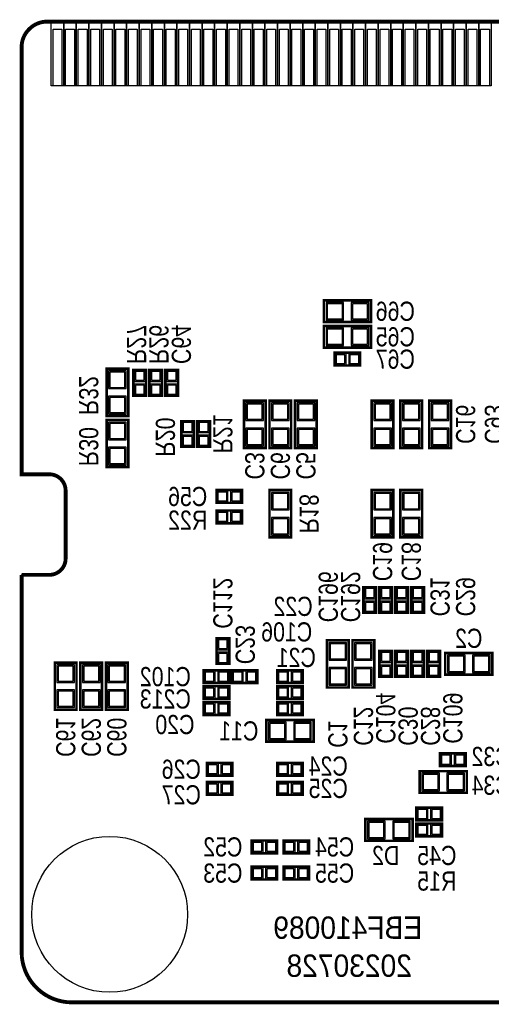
# Model space of a CAD drawing. Extents: x -0.1 to 69.7, y -0.1 to 39.1.
# Tile 1 of 5: x -0.1 to 18.7, y -0.1 to 39.1. Entities that reach past the tile are written whole.
import ezdxf
from ezdxf.enums import TextEntityAlignment as Align

# ---------------------------------------------------------------- set-up
doc = ezdxf.new("R2010")
doc.units = 0
for name, color, linetype in [('BG_OUTLINE', 12, 'CONTINUOUS'), ('BG_SILKSCREEN_BOTTOM', 30, 'CONTINUOUS'), ('PG_SILKSCREEN_BOTTOM', 150, 'CONTINUOUS'), ('PIN_BOTTOM', 202, 'CONTINUOUS'), ('PIN_SOLDERMASK_BOTTOM', 85, 'CONTINUOUS'), ('RD_SILKSCREEN_BOTTOM', 254, 'CONTINUOUS')]:
    doc.layers.add(name, color=color, linetype=linetype)

msp = doc.modelspace()

# ---------------------------------------------------------------- linework, layer by layer
at = {"layer": 'BG_OUTLINE', "const_width": 0.1524}
for points in [[(0.292887, 38.692836, 0.198912), (0, 37.985725), (0, 20.999933), (1.099998, 20.999933)], [(1.014197, 38.999922, 0.198907), (0.307111, 38.707035)], [(1.750009, 20.349921, 0.414221), (1.099998, 20.999933)], [(1.099998, 16.999941, 0.414212), (1.750009, 17.649927)], [(69.599988, 16.01216), (69.599988, 1.999996, -0.414214), (67.599992, 0), (1.999996, 0, -0.414214), (0, 1.999996), (0, 16.999941)]]:
    msp.add_lwpolyline(points, format="xyb", dxfattribs=at)
at = {"layer": 'BG_OUTLINE'}
msp.add_lwpolyline([(68.585791, 38.999922), (32.049999, 38.999922), (31.800013, 38.749935), (31.800013, 35.499929, -1), (30.799989, 35.499929), (30.799989, 38.749935), (30.550002, 38.999922), (1.014197, 38.999922, 0.198907), (0.307111, 38.707035), (0.292887, 38.692836, 0.198912), (0, 37.985725), (0, 20.999933), (1.099998, 20.999933, -0.414221), (1.750009, 20.349921), (1.750009, 17.649927, -0.414212), (1.099998, 16.999941), (0, 16.999941), (0, 1.999996, 0.414214), (1.999996, 0), (67.599992, 0, 0.414214)], format="xyb", dxfattribs=at)
at = {"layer": 'BG_OUTLINE', "const_width": 0.1524}
for points in [[(0.292887, 38.692836), (0.307111, 38.707035)], [(1.014197, 38.999922), (30.550002, 38.999922)], [(1.750009, 17.649927), (1.750009, 20.349921)], [(0, 16.999941), (1.099998, 16.999941)]]:
    msp.add_lwpolyline(points, dxfattribs=at)
at = {"layer": 'PG_SILKSCREEN_BOTTOM', "const_width": 0.1016}
for points in [[(13.8938, 27.9146), (12.0142, 27.9146), (12.0142, 27.051), (13.8938, 27.051), (13.8938, 27.9146)], [(13.8938, 26.8986), (12.0142, 26.8986), (12.0142, 26.035), (13.8938, 26.035), (13.8938, 26.8986)], [(13.462, 25.3238), (12.446, 25.3238), (12.446, 25.8318), (13.462, 25.8318), (13.462, 25.3238)], [(3.3782, 25.1968), (3.3782, 23.3172), (4.2418, 23.3172), (4.2418, 25.1968), (3.3782, 25.1968)], [(4.445, 24.13), (4.445, 25.146), (4.953, 25.146), (4.953, 24.13), (4.445, 24.13)], [(5.08, 24.13), (5.08, 25.146), (5.588, 25.146), (5.588, 24.13), (5.08, 24.13)], [(5.715, 24.13), (5.715, 25.146), (6.223, 25.146), (6.223, 24.13), (5.715, 24.13)], [(9.7028, 22.0472), (9.7028, 23.9268), (8.8392, 23.9268), (8.8392, 22.0472), (9.7028, 22.0472)], [(10.7188, 22.0472), (10.7188, 23.9268), (9.8552, 23.9268), (9.8552, 22.0472), (10.7188, 22.0472)], [(11.7348, 22.0472), (11.7348, 23.9268), (10.8712, 23.9268), (10.8712, 22.0472), (11.7348, 22.0472)], [(14.7828, 22.0472), (14.7828, 23.9268), (13.9192, 23.9268), (13.9192, 22.0472), (14.7828, 22.0472)], [(15.9258, 22.0472), (15.9258, 23.9268), (15.0622, 23.9268), (15.0622, 22.0472), (15.9258, 22.0472)], [(17.0688, 22.0472), (17.0688, 23.9268), (16.2052, 23.9268), (16.2052, 22.0472), (17.0688, 22.0472)], [(3.3782, 23.1648), (3.3782, 21.2852), (4.2418, 21.2852), (4.2418, 23.1648), (3.3782, 23.1648)], [(6.858, 23.114), (6.858, 22.098), (6.35, 22.098), (6.35, 23.114), (6.858, 23.114)], [(7.493, 23.114), (7.493, 22.098), (6.985, 22.098), (6.985, 23.114), (7.493, 23.114)], [(7.747, 20.3708), (8.763, 20.3708), (8.763, 19.8628), (7.747, 19.8628), (7.747, 20.3708)], [(10.7188, 18.4912), (10.7188, 20.3708), (9.8552, 20.3708), (9.8552, 18.4912), (10.7188, 18.4912)], [(13.9192, 20.3708), (13.9192, 18.4912), (14.7828, 18.4912), (14.7828, 20.3708), (13.9192, 20.3708)], [(15.0622, 20.3708), (15.0622, 18.4912), (15.9258, 18.4912), (15.9258, 20.3708), (15.0622, 20.3708)], [(8.763, 19.05), (7.747, 19.05), (7.747, 19.558), (8.763, 19.558), (8.763, 19.05)], [(13.588975, 15.494), (13.588975, 16.51), (14.096975, 16.51), (14.096975, 15.494), (13.588975, 15.494)], [(14.223975, 15.494), (14.223975, 16.51), (14.731975, 16.51), (14.731975, 15.494), (14.223975, 15.494)], [(14.859, 15.494), (14.859, 16.51), (15.367, 16.51), (15.367, 15.494), (14.859, 15.494)], [(15.494, 15.494), (15.494, 16.51), (16.002, 16.51), (16.002, 15.494), (15.494, 15.494)], [(7.747, 13.462), (7.747, 14.478), (8.255, 14.478), (8.255, 13.462), (7.747, 13.462)], [(12.1412, 14.4018), (12.1412, 12.5222), (13.0048, 12.5222), (13.0048, 14.4018), (12.1412, 14.4018)], [(13.1572, 14.4018), (13.1572, 12.5222), (14.0208, 12.5222), (14.0208, 14.4018), (13.1572, 14.4018)], [(14.732025, 13.970025), (14.732025, 12.954025), (14.224025, 12.954025), (14.224025, 13.970025), (14.732025, 13.970025)], [(15.367, 13.97), (15.367, 12.954), (14.859, 12.954), (14.859, 13.97), (15.367, 13.97)], [(16.002, 13.97), (16.002, 12.954), (15.494, 12.954), (15.494, 13.97), (16.002, 13.97)], [(16.637025, 13.97), (16.637025, 12.954), (16.129025, 12.954), (16.129025, 13.97), (16.637025, 13.97)], [(18.7198, 13.8938), (16.8402, 13.8938), (16.8402, 13.0302), (18.7198, 13.0302), (18.7198, 13.8938)], [(1.3208, 13.5128), (1.3208, 11.6332), (2.1844, 11.6332), (2.1844, 13.5128), (1.3208, 13.5128)], [(2.3368, 13.5128), (2.3368, 11.6332), (3.2004, 11.6332), (3.2004, 13.5128), (2.3368, 13.5128)], [(3.3528, 13.5128), (3.3528, 11.6332), (4.2164, 11.6332), (4.2164, 13.5128), (3.3528, 13.5128)], [(8.255, 12.7), (7.239, 12.7), (7.239, 13.208), (8.255, 13.208), (8.255, 12.7)], [(8.3566, 13.208), (9.3726, 13.208), (9.3726, 12.7), (8.3566, 12.7), (8.3566, 13.208)], [(10.16, 13.208), (11.176, 13.208), (11.176, 12.7), (10.16, 12.7), (10.16, 13.208)], [(8.255, 12.064975), (7.239, 12.064975), (7.239, 12.572975), (8.255, 12.572975), (8.255, 12.064975)], [(10.16, 12.573), (11.176, 12.573), (11.176, 12.065), (10.16, 12.065), (10.16, 12.573)], [(8.255, 11.43), (7.239, 11.43), (7.239, 11.938), (8.255, 11.938), (8.255, 11.43)], [(10.16, 11.938), (11.176, 11.938), (11.176, 11.43), (10.16, 11.43), (10.16, 11.938)], [(9.7282, 10.3632), (11.6078, 10.3632), (11.6078, 11.2268), (9.7282, 11.2268), (9.7282, 10.3632)], [(17.653, 9.398), (16.637, 9.398), (16.637, 9.906), (17.653, 9.906), (17.653, 9.398)], [(8.382, 9.017), (7.366, 9.017), (7.366, 9.525), (8.382, 9.525), (8.382, 9.017)], [(10.16, 9.525), (11.176, 9.525), (11.176, 9.017), (10.16, 9.017), (10.16, 9.525)], [(17.7038, 9.1948), (15.8242, 9.1948), (15.8242, 8.3312), (17.7038, 8.3312), (17.7038, 9.1948)], [(8.382, 8.255), (7.366, 8.255), (7.366, 8.763), (8.382, 8.763), (8.382, 8.255)], [(10.16, 8.763), (11.176, 8.763), (11.176, 8.255), (10.16, 8.255), (10.16, 8.763)], [(16.7132, 7.239), (15.6972, 7.239), (15.6972, 7.747), (16.7132, 7.747), (16.7132, 7.239)], [(13.6652, 6.4262), (15.5448, 6.4262), (15.5448, 7.2898), (13.6652, 7.2898), (13.6652, 6.4262)], [(16.7132, 6.604), (15.6972, 6.604), (15.6972, 7.112), (16.7132, 7.112), (16.7132, 6.604)], [(10.160025, 5.928639), (9.144025, 5.928639), (9.144025, 6.436639), (10.160025, 6.436639), (10.160025, 5.928639)], [(11.43, 5.928639), (10.414, 5.928639), (10.414, 6.436639), (11.43, 6.436639), (11.43, 5.928639)], [(10.16, 4.887239), (9.144, 4.887239), (9.144, 5.395239), (10.16, 5.395239), (10.16, 4.887239)], [(11.429975, 4.887239), (10.413975, 4.887239), (10.413975, 5.395239), (11.429975, 5.395239), (11.429975, 4.887239)]]:
    msp.add_lwpolyline(points, dxfattribs=at)
at = {"layer": 'PIN_BOTTOM'}
for points in [[(1.599997, 38.699935), (1.599997, 36.449927), (1.249985, 36.449927), (1.249985, 38.699935)], [(2.099996, 38.699935), (2.099996, 36.449927), (1.749984, 36.449927), (1.749984, 38.699935)], [(2.599995, 38.699935), (2.599995, 36.449927), (2.249983, 36.449927), (2.249983, 38.699935)], [(3.099994, 38.699935), (3.099994, 36.449927), (2.749982, 36.449927), (2.749982, 38.699935)], [(3.599993, 38.699935), (3.599993, 36.449927), (3.249981, 36.449927), (3.249981, 38.699935)], [(4.099992, 38.699935), (4.099992, 36.449927), (3.74998, 36.449927), (3.74998, 38.699935)], [(4.599991, 38.699935), (4.599991, 36.449927), (4.249979, 36.449927), (4.249979, 38.699935)], [(5.09999, 38.699935), (5.09999, 36.449927), (4.749978, 36.449927), (4.749978, 38.699935)], [(5.599989, 38.699935), (5.599989, 36.449927), (5.249977, 36.449927), (5.249977, 38.699935)], [(6.100013, 38.699935), (6.100013, 36.449927), (5.750001, 36.449927), (5.750001, 38.699935)], [(6.600012, 38.699935), (6.600012, 36.449927), (6.25, 36.449927), (6.25, 38.699935)], [(7.100011, 38.699935), (7.100011, 36.449927), (6.749999, 36.449927), (6.749999, 38.699935)], [(7.60001, 38.699935), (7.60001, 36.449927), (7.249998, 36.449927), (7.249998, 38.699935)], [(8.100009, 38.699935), (8.100009, 36.449927), (7.749997, 36.449927), (7.749997, 38.699935)], [(8.600008, 38.699935), (8.600008, 36.449927), (8.249996, 36.449927), (8.249996, 38.699935)], [(9.100007, 38.699935), (9.100007, 36.449927), (8.749995, 36.449927), (8.749995, 38.699935)], [(9.600006, 38.699935), (9.600006, 36.449927), (9.249994, 36.449927), (9.249994, 38.699935)], [(10.100005, 38.699935), (10.100005, 36.449927), (9.749993, 36.449927), (9.749993, 38.699935)], [(10.600004, 38.699935), (10.600004, 36.449927), (10.249992, 36.449927), (10.249992, 38.699935)], [(11.100003, 38.699935), (11.100003, 36.449927), (10.749991, 36.449927), (10.749991, 38.699935)], [(11.600002, 38.699935), (11.600002, 36.449927), (11.24999, 36.449927), (11.24999, 38.699935)], [(12.100001, 38.699935), (12.100001, 36.449927), (11.749989, 36.449927), (11.749989, 38.699935)], [(12.6, 38.699935), (12.6, 36.449927), (12.249988, 36.449927), (12.249988, 38.699935)], [(13.099999, 38.699935), (13.099999, 36.449927), (12.749987, 36.449927), (12.749987, 38.699935)], [(13.599998, 38.699935), (13.599998, 36.449927), (13.249986, 36.449927), (13.249986, 38.699935)], [(14.099997, 38.699935), (14.099997, 36.449927), (13.749985, 36.449927), (13.749985, 38.699935)], [(14.599996, 38.699935), (14.599996, 36.449927), (14.249984, 36.449927), (14.249984, 38.699935)], [(15.099995, 38.699935), (15.099995, 36.449927), (14.749983, 36.449927), (14.749983, 38.699935)], [(15.599994, 38.699935), (15.599994, 36.449927), (15.249982, 36.449927), (15.249982, 38.699935)], [(16.099993, 38.699935), (16.099993, 36.449927), (15.749981, 36.449927), (15.749981, 38.699935)], [(16.599992, 38.699935), (16.599992, 36.449927), (16.24998, 36.449927), (16.24998, 38.699935)], [(17.099991, 38.699935), (17.099991, 36.449927), (16.749979, 36.449927), (16.749979, 38.699935)], [(17.59999, 38.699935), (17.59999, 36.449927), (17.249978, 36.449927), (17.249978, 38.699935)], [(18.099989, 38.699935), (18.099989, 36.449927), (17.749977, 36.449927), (17.749977, 38.699935)], [(18.599988, 38.699935), (18.599988, 36.449927), (18.249976, 36.449927), (18.249976, 38.699935)], [(12.753823, 27.183105), (12.753823, 27.782495), (12.154433, 27.782495), (12.154433, 27.183105)], [(13.753567, 27.183105), (13.753567, 27.782495), (13.154177, 27.782495), (13.154177, 27.183105)], [(12.753823, 26.167105), (12.753823, 26.766495), (12.154433, 26.766495), (12.154433, 26.167105)], [(13.753567, 26.167105), (13.753567, 26.766495), (13.154177, 26.766495), (13.154177, 26.167105)], [(12.853924, 25.402794), (12.853924, 25.752806), (12.503912, 25.752806), (12.503912, 25.402794)], [(13.404088, 25.402794), (13.404088, 25.752806), (13.054076, 25.752806), (13.054076, 25.402794)], [(4.523994, 24.738076), (4.874006, 24.738076), (4.874006, 25.088088), (4.523994, 25.088088)], [(5.158994, 24.738076), (5.509006, 24.738076), (5.509006, 25.088088), (5.158994, 25.088088)], [(5.793994, 24.738076), (6.144006, 24.738076), (6.144006, 25.088088), (5.793994, 25.088088)], [(4.109695, 25.056567), (3.510305, 25.056567), (3.510305, 24.457177), (4.109695, 24.457177)], [(4.523994, 24.187912), (4.874006, 24.187912), (4.874006, 24.537924), (4.523994, 24.537924)], [(5.158994, 24.187912), (5.509006, 24.187912), (5.509006, 24.537924), (5.158994, 24.537924)], [(5.793994, 24.187912), (6.144006, 24.187912), (6.144006, 24.537924), (5.793994, 24.537924)], [(4.109695, 24.056823), (3.510305, 24.056823), (3.510305, 23.457433), (4.109695, 23.457433)], [(8.971305, 23.187177), (9.570695, 23.187177), (9.570695, 23.786567), (8.971305, 23.786567)], [(9.987305, 23.187177), (10.586695, 23.187177), (10.586695, 23.786567), (9.987305, 23.786567)], [(11.003305, 23.187177), (11.602695, 23.187177), (11.602695, 23.786567), (11.003305, 23.786567)], [(14.051305, 23.187177), (14.650695, 23.187177), (14.650695, 23.786567), (14.051305, 23.786567)], [(15.194305, 23.187177), (15.793695, 23.187177), (15.793695, 23.786567), (15.194305, 23.786567)], [(16.337305, 23.187177), (16.936695, 23.187177), (16.936695, 23.786567), (16.337305, 23.786567)], [(4.109695, 23.024567), (3.510305, 23.024567), (3.510305, 22.425177), (4.109695, 22.425177)], [(6.779006, 23.056088), (6.428994, 23.056088), (6.428994, 22.706076), (6.779006, 22.706076)], [(7.414006, 23.056088), (7.063994, 23.056088), (7.063994, 22.706076), (7.414006, 22.706076)], [(8.971305, 22.187433), (9.570695, 22.187433), (9.570695, 22.786823), (8.971305, 22.786823)], [(9.987305, 22.187433), (10.586695, 22.187433), (10.586695, 22.786823), (9.987305, 22.786823)], [(11.003305, 22.187433), (11.602695, 22.187433), (11.602695, 22.786823), (11.003305, 22.786823)], [(14.051305, 22.187433), (14.650695, 22.187433), (14.650695, 22.786823), (14.051305, 22.786823)], [(15.194305, 22.187433), (15.793695, 22.187433), (15.793695, 22.786823), (15.194305, 22.786823)], [(16.337305, 22.187433), (16.936695, 22.187433), (16.936695, 22.786823), (16.337305, 22.786823)], [(6.779006, 22.505924), (6.428994, 22.505924), (6.428994, 22.155912), (6.779006, 22.155912)], [(7.414006, 22.505924), (7.063994, 22.505924), (7.063994, 22.155912), (7.414006, 22.155912)], [(4.109695, 22.024823), (3.510305, 22.024823), (3.510305, 21.425433), (4.109695, 21.425433)], [(7.804912, 20.291806), (7.804912, 19.941794), (8.154924, 19.941794), (8.154924, 20.291806)], [(8.355076, 20.291806), (8.355076, 19.941794), (8.705088, 19.941794), (8.705088, 20.291806)], [(9.987305, 19.631177), (10.586695, 19.631177), (10.586695, 20.230567), (9.987305, 20.230567)], [(14.650695, 20.230567), (14.051305, 20.230567), (14.051305, 19.631177), (14.650695, 19.631177)], [(15.793695, 20.230567), (15.194305, 20.230567), (15.194305, 19.631177), (15.793695, 19.631177)], [(8.154924, 19.128994), (8.154924, 19.479006), (7.804912, 19.479006), (7.804912, 19.128994)], [(8.705088, 19.128994), (8.705088, 19.479006), (8.355076, 19.479006), (8.355076, 19.128994)], [(9.987305, 18.631433), (10.586695, 18.631433), (10.586695, 19.230823), (9.987305, 19.230823)], [(14.650695, 19.230823), (14.051305, 19.230823), (14.051305, 18.631433), (14.650695, 18.631433)], [(15.793695, 19.230823), (15.194305, 19.230823), (15.194305, 18.631433), (15.793695, 18.631433)], [(13.667969, 16.102076), (14.017981, 16.102076), (14.017981, 16.452088), (13.667969, 16.452088)], [(14.302969, 16.102076), (14.652981, 16.102076), (14.652981, 16.452088), (14.302969, 16.452088)], [(14.937994, 16.102076), (15.288006, 16.102076), (15.288006, 16.452088), (14.937994, 16.452088)], [(15.572994, 16.102076), (15.923006, 16.102076), (15.923006, 16.452088), (15.572994, 16.452088)], [(13.667969, 15.551912), (14.017981, 15.551912), (14.017981, 15.901924), (13.667969, 15.901924)], [(14.302969, 15.551912), (14.652981, 15.551912), (14.652981, 15.901924), (14.302969, 15.901924)], [(14.937994, 15.551912), (15.288006, 15.551912), (15.288006, 15.901924), (14.937994, 15.901924)], [(15.572994, 15.551912), (15.923006, 15.551912), (15.923006, 15.901924), (15.572994, 15.901924)], [(7.825994, 14.070076), (8.176006, 14.070076), (8.176006, 14.420088), (7.825994, 14.420088)], [(12.872695, 14.261567), (12.273305, 14.261567), (12.273305, 13.662177), (12.872695, 13.662177)], [(13.888695, 14.261567), (13.289305, 14.261567), (13.289305, 13.662177), (13.888695, 13.662177)], [(7.825994, 13.519912), (8.176006, 13.519912), (8.176006, 13.869924), (7.825994, 13.869924)], [(14.653031, 13.912113), (14.303019, 13.912113), (14.303019, 13.562101), (14.653031, 13.562101)], [(15.288006, 13.912088), (14.937994, 13.912088), (14.937994, 13.562076), (15.288006, 13.562076)], [(15.923006, 13.912088), (15.572994, 13.912088), (15.572994, 13.562076), (15.923006, 13.562076)], [(16.558031, 13.912088), (16.208019, 13.912088), (16.208019, 13.562076), (16.558031, 13.562076)], [(17.579823, 13.162305), (17.579823, 13.761695), (16.980433, 13.761695), (16.980433, 13.162305)], [(18.579567, 13.162305), (18.579567, 13.761695), (17.980177, 13.761695), (17.980177, 13.162305)], [(2.052295, 13.372567), (1.452905, 13.372567), (1.452905, 12.773177), (2.052295, 12.773177)], [(3.068295, 13.372567), (2.468905, 13.372567), (2.468905, 12.773177), (3.068295, 12.773177)], [(4.084295, 13.372567), (3.484905, 13.372567), (3.484905, 12.773177), (4.084295, 12.773177)], [(14.653031, 13.361949), (14.303019, 13.361949), (14.303019, 13.011937), (14.653031, 13.011937)], [(15.288006, 13.361924), (14.937994, 13.361924), (14.937994, 13.011912), (15.288006, 13.011912)], [(15.923006, 13.361924), (15.572994, 13.361924), (15.572994, 13.011912), (15.923006, 13.011912)], [(16.558031, 13.361924), (16.208019, 13.361924), (16.208019, 13.011912), (16.558031, 13.011912)], [(7.646924, 12.778994), (7.646924, 13.129006), (7.296912, 13.129006), (7.296912, 12.778994)], [(8.197088, 12.778994), (8.197088, 13.129006), (7.847076, 13.129006), (7.847076, 12.778994)], [(8.414512, 13.129006), (8.414512, 12.778994), (8.764524, 12.778994), (8.764524, 13.129006)], [(8.964676, 13.129006), (8.964676, 12.778994), (9.314688, 12.778994), (9.314688, 13.129006)], [(10.217912, 13.129006), (10.217912, 12.778994), (10.567924, 12.778994), (10.567924, 13.129006)], [(10.768076, 13.129006), (10.768076, 12.778994), (11.118088, 12.778994), (11.118088, 13.129006)], [(12.872695, 13.261823), (12.273305, 13.261823), (12.273305, 12.662433), (12.872695, 12.662433)], [(13.888695, 13.261823), (13.289305, 13.261823), (13.289305, 12.662433), (13.888695, 12.662433)], [(2.052295, 12.372823), (1.452905, 12.372823), (1.452905, 11.773433), (2.052295, 11.773433)], [(3.068295, 12.372823), (2.468905, 12.372823), (2.468905, 11.773433), (3.068295, 11.773433)], [(4.084295, 12.372823), (3.484905, 12.372823), (3.484905, 11.773433), (4.084295, 11.773433)], [(7.646924, 12.143969), (7.646924, 12.493981), (7.296912, 12.493981), (7.296912, 12.143969)], [(8.197088, 12.143969), (8.197088, 12.493981), (7.847076, 12.493981), (7.847076, 12.143969)], [(10.217912, 12.494006), (10.217912, 12.143994), (10.567924, 12.143994), (10.567924, 12.494006)], [(10.768076, 12.494006), (10.768076, 12.143994), (11.118088, 12.143994), (11.118088, 12.494006)], [(7.646924, 11.508994), (7.646924, 11.859006), (7.296912, 11.859006), (7.296912, 11.508994)], [(8.197088, 11.508994), (8.197088, 11.859006), (7.847076, 11.859006), (7.847076, 11.508994)], [(10.217912, 11.859006), (10.217912, 11.508994), (10.567924, 11.508994), (10.567924, 11.859006)], [(10.768076, 11.859006), (10.768076, 11.508994), (11.118088, 11.508994), (11.118088, 11.859006)], [(9.868433, 11.094695), (9.868433, 10.495305), (10.467823, 10.495305), (10.467823, 11.094695)], [(10.868177, 11.094695), (10.868177, 10.495305), (11.467567, 10.495305), (11.467567, 11.094695)], [(17.044924, 9.476994), (17.044924, 9.827006), (16.694912, 9.827006), (16.694912, 9.476994)], [(17.595088, 9.476994), (17.595088, 9.827006), (17.245076, 9.827006), (17.245076, 9.476994)], [(7.773924, 9.095994), (7.773924, 9.446006), (7.423912, 9.446006), (7.423912, 9.095994)], [(8.324088, 9.095994), (8.324088, 9.446006), (7.974076, 9.446006), (7.974076, 9.095994)], [(10.217912, 9.446006), (10.217912, 9.095994), (10.567924, 9.095994), (10.567924, 9.446006)], [(10.768076, 9.446006), (10.768076, 9.095994), (11.118088, 9.095994), (11.118088, 9.446006)], [(16.563823, 8.463305), (16.563823, 9.062695), (15.964433, 9.062695), (15.964433, 8.463305)], [(17.563567, 8.463305), (17.563567, 9.062695), (16.964177, 9.062695), (16.964177, 8.463305)], [(7.773924, 8.333994), (7.773924, 8.684006), (7.423912, 8.684006), (7.423912, 8.333994)], [(8.324088, 8.333994), (8.324088, 8.684006), (7.974076, 8.684006), (7.974076, 8.333994)], [(10.217912, 8.684006), (10.217912, 8.333994), (10.567924, 8.333994), (10.567924, 8.684006)], [(10.768076, 8.684006), (10.768076, 8.333994), (11.118088, 8.333994), (11.118088, 8.684006)], [(16.105124, 7.317994), (16.105124, 7.668006), (15.755112, 7.668006), (15.755112, 7.317994)], [(16.655288, 7.317994), (16.655288, 7.668006), (16.305276, 7.668006), (16.305276, 7.317994)], [(13.805433, 7.157695), (13.805433, 6.558305), (14.404823, 6.558305), (14.404823, 7.157695)], [(14.805177, 7.157695), (14.805177, 6.558305), (15.404567, 6.558305), (15.404567, 7.157695)], [(16.105124, 6.682994), (16.105124, 7.033006), (15.755112, 7.033006), (15.755112, 6.682994)], [(16.655288, 6.682994), (16.655288, 7.033006), (16.305276, 7.033006), (16.305276, 6.682994)], [(9.551949, 6.007633), (9.551949, 6.357645), (9.201937, 6.357645), (9.201937, 6.007633)], [(10.102113, 6.007633), (10.102113, 6.357645), (9.752101, 6.357645), (9.752101, 6.007633)], [(10.821924, 6.007633), (10.821924, 6.357645), (10.471912, 6.357645), (10.471912, 6.007633)], [(11.372088, 6.007633), (11.372088, 6.357645), (11.022076, 6.357645), (11.022076, 6.007633)], [(9.551924, 4.966233), (9.551924, 5.316245), (9.201912, 5.316245), (9.201912, 4.966233)], [(10.102088, 4.966233), (10.102088, 5.316245), (9.752076, 5.316245), (9.752076, 4.966233)], [(10.821899, 4.966233), (10.821899, 5.316245), (10.471887, 5.316245), (10.471887, 4.966233)], [(11.372063, 4.966233), (11.372063, 5.316245), (11.022051, 5.316245), (11.022051, 4.966233)]]:
    msp.add_lwpolyline(points, close=True, dxfattribs=at)
msp.add_circle((3.499993, 3.499993), 3.099994, dxfattribs=at)
at = {"layer": 'PIN_SOLDERMASK_BOTTOM'}
for points in [[(1.67499, 38.999922), (1.67499, 36.449914), (1.174991, 36.449914), (1.174991, 38.999922)], [(2.174989, 38.999922), (2.174989, 36.449914), (1.67499, 36.449914), (1.67499, 38.999922)], [(2.674988, 38.999922), (2.674988, 36.449914), (2.174989, 36.449914), (2.174989, 38.999922)], [(3.174987, 38.999922), (3.174987, 36.449914), (2.674988, 36.449914), (2.674988, 38.999922)], [(3.674986, 38.999922), (3.674986, 36.449914), (3.174987, 36.449914), (3.174987, 38.999922)], [(4.174985, 38.999922), (4.174985, 36.449914), (3.674986, 36.449914), (3.674986, 38.999922)], [(4.674984, 38.999922), (4.674984, 36.449914), (4.174985, 36.449914), (4.174985, 38.999922)], [(5.174983, 38.999922), (5.174983, 36.449914), (4.674984, 36.449914), (4.674984, 38.999922)], [(5.674982, 38.999922), (5.674982, 36.449914), (5.174983, 36.449914), (5.174983, 38.999922)], [(6.175007, 38.999922), (6.175007, 36.449914), (5.675008, 36.449914), (5.675008, 38.999922)], [(6.675006, 38.999922), (6.675006, 36.449914), (6.175007, 36.449914), (6.175007, 38.999922)], [(7.175005, 38.999922), (7.175005, 36.449914), (6.675006, 36.449914), (6.675006, 38.999922)], [(7.675004, 38.999922), (7.675004, 36.449914), (7.175005, 36.449914), (7.175005, 38.999922)], [(8.175003, 38.999922), (8.175003, 36.449914), (7.675004, 36.449914), (7.675004, 38.999922)], [(8.675002, 38.999922), (8.675002, 36.449914), (8.175003, 36.449914), (8.175003, 38.999922)], [(9.175001, 38.999922), (9.175001, 36.449914), (8.675002, 36.449914), (8.675002, 38.999922)], [(9.675, 38.999922), (9.675, 36.449914), (9.175001, 36.449914), (9.175001, 38.999922)], [(10.174999, 38.999922), (10.174999, 36.449914), (9.675, 36.449914), (9.675, 38.999922)], [(10.674998, 38.999922), (10.674998, 36.449914), (10.174999, 36.449914), (10.174999, 38.999922)], [(11.174997, 38.999922), (11.174997, 36.449914), (10.674998, 36.449914), (10.674998, 38.999922)], [(11.674996, 38.999922), (11.674996, 36.449914), (11.174997, 36.449914), (11.174997, 38.999922)], [(12.174995, 38.999922), (12.174995, 36.449914), (11.674996, 36.449914), (11.674996, 38.999922)], [(12.674994, 38.999922), (12.674994, 36.449914), (12.174995, 36.449914), (12.174995, 38.999922)], [(13.174993, 38.999922), (13.174993, 36.449914), (12.674994, 36.449914), (12.674994, 38.999922)], [(13.674992, 38.999922), (13.674992, 36.449914), (13.174993, 36.449914), (13.174993, 38.999922)], [(14.174991, 38.999922), (14.174991, 36.449914), (13.674992, 36.449914), (13.674992, 38.999922)], [(14.67499, 38.999922), (14.67499, 36.449914), (14.174991, 36.449914), (14.174991, 38.999922)], [(15.174989, 38.999922), (15.174989, 36.449914), (14.67499, 36.449914), (14.67499, 38.999922)], [(15.674988, 38.999922), (15.674988, 36.449914), (15.174989, 36.449914), (15.174989, 38.999922)], [(16.174987, 38.999922), (16.174987, 36.449914), (15.674988, 36.449914), (15.674988, 38.999922)], [(16.674986, 38.999922), (16.674986, 36.449914), (16.174987, 36.449914), (16.174987, 38.999922)], [(17.174985, 38.999922), (17.174985, 36.449914), (16.674986, 36.449914), (16.674986, 38.999922)], [(17.674984, 38.999922), (17.674984, 36.449914), (17.174985, 36.449914), (17.174985, 38.999922)], [(18.174983, 38.999922), (18.174983, 36.449914), (17.674984, 36.449914), (17.674984, 38.999922)], [(18.674982, 38.999922), (18.674982, 36.449914), (18.174983, 36.449914), (18.174983, 38.999922)], [(12.804623, 27.132305), (12.804623, 27.833295), (12.103633, 27.833295), (12.103633, 27.132305)], [(13.804367, 27.132305), (13.804367, 27.833295), (13.103377, 27.833295), (13.103377, 27.132305)], [(12.804623, 26.116305), (12.804623, 26.817295), (12.103633, 26.817295), (12.103633, 26.116305)], [(13.804367, 26.116305), (13.804367, 26.817295), (13.103377, 26.817295), (13.103377, 26.116305)], [(12.903962, 25.352756), (12.903962, 25.802844), (12.453874, 25.802844), (12.453874, 25.352756)], [(13.454126, 25.352756), (13.454126, 25.802844), (13.004038, 25.802844), (13.004038, 25.352756)], [(4.160495, 25.107367), (3.459505, 25.107367), (3.459505, 24.406377), (4.160495, 24.406377)], [(4.473956, 24.688038), (4.924044, 24.688038), (4.924044, 25.138126), (4.473956, 25.138126)], [(5.108956, 24.688038), (5.559044, 24.688038), (5.559044, 25.138126), (5.108956, 25.138126)], [(5.743956, 24.688038), (6.194044, 24.688038), (6.194044, 25.138126), (5.743956, 25.138126)], [(4.473956, 24.137874), (4.924044, 24.137874), (4.924044, 24.587962), (4.473956, 24.587962)], [(5.108956, 24.137874), (5.559044, 24.137874), (5.559044, 24.587962), (5.108956, 24.587962)], [(5.743956, 24.137874), (6.194044, 24.137874), (6.194044, 24.587962), (5.743956, 24.587962)], [(4.160495, 24.107623), (3.459505, 24.107623), (3.459505, 23.406633), (4.160495, 23.406633)], [(8.920505, 23.136377), (9.621495, 23.136377), (9.621495, 23.837367), (8.920505, 23.837367)], [(9.936505, 23.136377), (10.637495, 23.136377), (10.637495, 23.837367), (9.936505, 23.837367)], [(10.952505, 23.136377), (11.653495, 23.136377), (11.653495, 23.837367), (10.952505, 23.837367)], [(14.000505, 23.136377), (14.701495, 23.136377), (14.701495, 23.837367), (14.000505, 23.837367)], [(15.143505, 23.136377), (15.844495, 23.136377), (15.844495, 23.837367), (15.143505, 23.837367)], [(16.286505, 23.136377), (16.987495, 23.136377), (16.987495, 23.837367), (16.286505, 23.837367)], [(6.829044, 23.106126), (6.378956, 23.106126), (6.378956, 22.656038), (6.829044, 22.656038)], [(7.464044, 23.106126), (7.013956, 23.106126), (7.013956, 22.656038), (7.464044, 22.656038)], [(4.160495, 23.075367), (3.459505, 23.075367), (3.459505, 22.374377), (4.160495, 22.374377)], [(8.920505, 22.136633), (9.621495, 22.136633), (9.621495, 22.837623), (8.920505, 22.837623)], [(9.936505, 22.136633), (10.637495, 22.136633), (10.637495, 22.837623), (9.936505, 22.837623)], [(10.952505, 22.136633), (11.653495, 22.136633), (11.653495, 22.837623), (10.952505, 22.837623)], [(14.000505, 22.136633), (14.701495, 22.136633), (14.701495, 22.837623), (14.000505, 22.837623)], [(15.143505, 22.136633), (15.844495, 22.136633), (15.844495, 22.837623), (15.143505, 22.837623)], [(16.286505, 22.136633), (16.987495, 22.136633), (16.987495, 22.837623), (16.286505, 22.837623)], [(6.829044, 22.555962), (6.378956, 22.555962), (6.378956, 22.105874), (6.829044, 22.105874)], [(7.464044, 22.555962), (7.013956, 22.555962), (7.013956, 22.105874), (7.464044, 22.105874)], [(4.160495, 22.075623), (3.459505, 22.075623), (3.459505, 21.374633), (4.160495, 21.374633)], [(7.754874, 20.341844), (7.754874, 19.891756), (8.204962, 19.891756), (8.204962, 20.341844)], [(8.305038, 20.341844), (8.305038, 19.891756), (8.755126, 19.891756), (8.755126, 20.341844)], [(9.936505, 19.580377), (10.637495, 19.580377), (10.637495, 20.281367), (9.936505, 20.281367)], [(14.701495, 20.281367), (14.000505, 20.281367), (14.000505, 19.580377), (14.701495, 19.580377)], [(15.844495, 20.281367), (15.143505, 20.281367), (15.143505, 19.580377), (15.844495, 19.580377)], [(8.204962, 19.078956), (8.204962, 19.529044), (7.754874, 19.529044), (7.754874, 19.078956)], [(8.755126, 19.078956), (8.755126, 19.529044), (8.305038, 19.529044), (8.305038, 19.078956)], [(9.936505, 18.580633), (10.637495, 18.580633), (10.637495, 19.281623), (9.936505, 19.281623)], [(14.701495, 19.281623), (14.000505, 19.281623), (14.000505, 18.580633), (14.701495, 18.580633)], [(15.844495, 19.281623), (15.143505, 19.281623), (15.143505, 18.580633), (15.844495, 18.580633)], [(13.617931, 16.052038), (14.068019, 16.052038), (14.068019, 16.502126), (13.617931, 16.502126)], [(14.252931, 16.052038), (14.703019, 16.052038), (14.703019, 16.502126), (14.252931, 16.502126)], [(14.887956, 16.052038), (15.338044, 16.052038), (15.338044, 16.502126), (14.887956, 16.502126)], [(15.522956, 16.052038), (15.973044, 16.052038), (15.973044, 16.502126), (15.522956, 16.502126)], [(13.617931, 15.501874), (14.068019, 15.501874), (14.068019, 15.951962), (13.617931, 15.951962)], [(14.252931, 15.501874), (14.703019, 15.501874), (14.703019, 15.951962), (14.252931, 15.951962)], [(14.887956, 15.501874), (15.338044, 15.501874), (15.338044, 15.951962), (14.887956, 15.951962)], [(15.522956, 15.501874), (15.973044, 15.501874), (15.973044, 15.951962), (15.522956, 15.951962)], [(7.775956, 14.020038), (8.226044, 14.020038), (8.226044, 14.470126), (7.775956, 14.470126)], [(12.923495, 14.312367), (12.222505, 14.312367), (12.222505, 13.611377), (12.923495, 13.611377)], [(13.939495, 14.312367), (13.238505, 14.312367), (13.238505, 13.611377), (13.939495, 13.611377)], [(7.775956, 13.469874), (8.226044, 13.469874), (8.226044, 13.919962), (7.775956, 13.919962)], [(14.703069, 13.962151), (14.252981, 13.962151), (14.252981, 13.512063), (14.703069, 13.512063)], [(15.338044, 13.962126), (14.887956, 13.962126), (14.887956, 13.512038), (15.338044, 13.512038)], [(15.973044, 13.962126), (15.522956, 13.962126), (15.522956, 13.512038), (15.973044, 13.512038)], [(16.608069, 13.962126), (16.157981, 13.962126), (16.157981, 13.512038), (16.608069, 13.512038)], [(17.630623, 13.111505), (17.630623, 13.812495), (16.929633, 13.812495), (16.929633, 13.111505)], [(18.630367, 13.111505), (18.630367, 13.812495), (17.929377, 13.812495), (17.929377, 13.111505)], [(2.103095, 13.423367), (1.402105, 13.423367), (1.402105, 12.722377), (2.103095, 12.722377)], [(3.119095, 13.423367), (2.418105, 13.423367), (2.418105, 12.722377), (3.119095, 12.722377)], [(4.135095, 13.423367), (3.434105, 13.423367), (3.434105, 12.722377), (4.135095, 12.722377)], [(12.923495, 13.312623), (12.222505, 13.312623), (12.222505, 12.611633), (12.923495, 12.611633)], [(13.939495, 13.312623), (13.238505, 13.312623), (13.238505, 12.611633), (13.939495, 12.611633)], [(14.703069, 13.411987), (14.252981, 13.411987), (14.252981, 12.961899), (14.703069, 12.961899)], [(15.338044, 13.411962), (14.887956, 13.411962), (14.887956, 12.961874), (15.338044, 12.961874)], [(15.973044, 13.411962), (15.522956, 13.411962), (15.522956, 12.961874), (15.973044, 12.961874)], [(16.608069, 13.411962), (16.157981, 13.411962), (16.157981, 12.961874), (16.608069, 12.961874)], [(7.696962, 12.728956), (7.696962, 13.179044), (7.246874, 13.179044), (7.246874, 12.728956)], [(8.247126, 12.728956), (8.247126, 13.179044), (7.797038, 13.179044), (7.797038, 12.728956)], [(8.364474, 13.179044), (8.364474, 12.728956), (8.814562, 12.728956), (8.814562, 13.179044)], [(8.914638, 13.179044), (8.914638, 12.728956), (9.364726, 12.728956), (9.364726, 13.179044)], [(10.167874, 13.179044), (10.167874, 12.728956), (10.617962, 12.728956), (10.617962, 13.179044)], [(10.718038, 13.179044), (10.718038, 12.728956), (11.168126, 12.728956), (11.168126, 13.179044)], [(7.696962, 12.093931), (7.696962, 12.544019), (7.246874, 12.544019), (7.246874, 12.093931)], [(8.247126, 12.093931), (8.247126, 12.544019), (7.797038, 12.544019), (7.797038, 12.093931)], [(10.167874, 12.544044), (10.167874, 12.093956), (10.617962, 12.093956), (10.617962, 12.544044)], [(10.718038, 12.544044), (10.718038, 12.093956), (11.168126, 12.093956), (11.168126, 12.544044)], [(2.103095, 12.423623), (1.402105, 12.423623), (1.402105, 11.722633), (2.103095, 11.722633)], [(3.119095, 12.423623), (2.418105, 12.423623), (2.418105, 11.722633), (3.119095, 11.722633)], [(4.135095, 12.423623), (3.434105, 12.423623), (3.434105, 11.722633), (4.135095, 11.722633)], [(7.696962, 11.458956), (7.696962, 11.909044), (7.246874, 11.909044), (7.246874, 11.458956)], [(8.247126, 11.458956), (8.247126, 11.909044), (7.797038, 11.909044), (7.797038, 11.458956)], [(10.167874, 11.909044), (10.167874, 11.458956), (10.617962, 11.458956), (10.617962, 11.909044)], [(10.718038, 11.909044), (10.718038, 11.458956), (11.168126, 11.458956), (11.168126, 11.909044)], [(9.817633, 11.145495), (9.817633, 10.444505), (10.518623, 10.444505), (10.518623, 11.145495)], [(10.817377, 11.145495), (10.817377, 10.444505), (11.518367, 10.444505), (11.518367, 11.145495)], [(17.094962, 9.426956), (17.094962, 9.877044), (16.644874, 9.877044), (16.644874, 9.426956)], [(17.645126, 9.426956), (17.645126, 9.877044), (17.195038, 9.877044), (17.195038, 9.426956)], [(7.823962, 9.045956), (7.823962, 9.496044), (7.373874, 9.496044), (7.373874, 9.045956)], [(8.374126, 9.045956), (8.374126, 9.496044), (7.924038, 9.496044), (7.924038, 9.045956)], [(10.167874, 9.496044), (10.167874, 9.045956), (10.617962, 9.045956), (10.617962, 9.496044)], [(10.718038, 9.496044), (10.718038, 9.045956), (11.168126, 9.045956), (11.168126, 9.496044)], [(16.614623, 8.412505), (16.614623, 9.113495), (15.913633, 9.113495), (15.913633, 8.412505)], [(17.614367, 8.412505), (17.614367, 9.113495), (16.913377, 9.113495), (16.913377, 8.412505)], [(7.823962, 8.283956), (7.823962, 8.734044), (7.373874, 8.734044), (7.373874, 8.283956)], [(8.374126, 8.283956), (8.374126, 8.734044), (7.924038, 8.734044), (7.924038, 8.283956)], [(10.167874, 8.734044), (10.167874, 8.283956), (10.617962, 8.283956), (10.617962, 8.734044)], [(10.718038, 8.734044), (10.718038, 8.283956), (11.168126, 8.283956), (11.168126, 8.734044)], [(16.155162, 7.267956), (16.155162, 7.718044), (15.705074, 7.718044), (15.705074, 7.267956)], [(16.705326, 7.267956), (16.705326, 7.718044), (16.255238, 7.718044), (16.255238, 7.267956)], [(13.754633, 7.208495), (13.754633, 6.507505), (14.455623, 6.507505), (14.455623, 7.208495)], [(14.754377, 7.208495), (14.754377, 6.507505), (15.455367, 6.507505), (15.455367, 7.208495)], [(16.155162, 6.632956), (16.155162, 7.083044), (15.705074, 7.083044), (15.705074, 6.632956)], [(16.705326, 6.632956), (16.705326, 7.083044), (16.255238, 7.083044), (16.255238, 6.632956)], [(9.601987, 5.957595), (9.601987, 6.407683), (9.151899, 6.407683), (9.151899, 5.957595)], [(10.152151, 5.957595), (10.152151, 6.407683), (9.702063, 6.407683), (9.702063, 5.957595)], [(10.871962, 5.957595), (10.871962, 6.407683), (10.421874, 6.407683), (10.421874, 5.957595)], [(11.422126, 5.957595), (11.422126, 6.407683), (10.972038, 6.407683), (10.972038, 5.957595)], [(9.601962, 4.916195), (9.601962, 5.366283), (9.151874, 5.366283), (9.151874, 4.916195)], [(10.152126, 4.916195), (10.152126, 5.366283), (9.702038, 5.366283), (9.702038, 4.916195)], [(10.871937, 4.916195), (10.871937, 5.366283), (10.421849, 5.366283), (10.421849, 4.916195)], [(11.422101, 4.916195), (11.422101, 5.366283), (10.972013, 5.366283), (10.972013, 4.916195)]]:
    msp.add_lwpolyline(points, close=True, dxfattribs=at)
msp.add_circle((3.499993, 3.499993), 3.099994, dxfattribs=at)

# ---------------------------------------------------------------- texts
at = {"layer": 'BG_SILKSCREEN_BOTTOM', "text_generation_flag": 2, "width": 0.942857}
for s, p in [('EBF410089', (15.9258, 2.5273)), ('20230728', (15.5194, 1.016))]:
    msp.add_text(s, height=0.889, dxfattribs=at).set_placement(p)
at = {"layer": 'RD_SILKSCREEN_BOTTOM', "text_generation_flag": 2, "width": 0.833333}
for s, p in [('C66', (14.859, 27.1018)), ('C65', (14.859, 26.0858)), ('C67', (14.859, 25.1968)), ('C56', (6.604, 19.7358)), ('R22', (6.604, 18.796)), ('C22', (10.795, 15.367)), ('C106', (10.541, 14.351)), ('C2', (17.78, 14.097)), ('C21', (10.922, 13.335)), ('C102', (5.715, 12.573)), ('C213', (5.715, 11.683975)), ('C20', (6.096, 10.668)), ('C11', (8.636, 10.414)), ('C24', (12.192, 9.017)), ('C32', (18.669, 9.398)), ('C26', (6.35, 8.89)), ('C34', (18.669, 8.255)), ('C27', (6.35, 7.874)), ('C25', (12.192, 8.128)), ('C52', (8.001025, 5.801639)), ('C54', (12.446, 5.801639)), ('D2', (14.478, 5.461)), ('C45', (16.51, 5.461)), ('C53', (8.001, 4.760239)), ('C55', (12.445975, 4.760239)), ('R15', (16.51, 4.445))]:
    msp.add_text(s, height=0.762, dxfattribs=at).set_placement(p, align=Align.CENTER)
for s, p in [('R27', (4.191, 26.162)), ('R26', (5.08, 26.162)), ('C64', (5.969, 26.162)), ('R32', (2.286, 24.13)), ('C16', (17.272, 22.987)), ('C93', (18.415, 22.987)), ('R20', (5.334, 22.479)), ('R21', (7.62, 22.606)), ('R30', (2.286, 22.098)), ('C3', (8.89, 21.336)), ('C6', (9.906, 21.336)), ('C5', (10.922, 21.336)), ('R18', (11.049, 19.431)), ('C19', (13.97, 17.526)), ('C18', (15.113, 17.526)), ('C196', (11.811, 16.129)), ('C192', (12.699975, 16.129)), ('C29', (17.272, 16.129)), ('C112', (7.62, 15.875)), ('C31', (16.256, 16.129)), ('C23', (8.509, 14.224)), ('C104', (14.097025, 11.303)), ('C109', (16.764, 11.303)), ('C12', (13.208, 10.9855)), ('C30', (14.986, 10.9855)), ('C28', (15.875, 10.9855)), ('C61', (1.3716, 10.541)), ('C62', (2.3876, 10.541)), ('C60', (3.4036, 10.541)), ('C1', (12.192, 10.668))]:
    msp.add_text(s, height=0.762, rotation=270, dxfattribs=at).set_placement(p, align=Align.CENTER)

doc.saveas('drawing.dxf')
